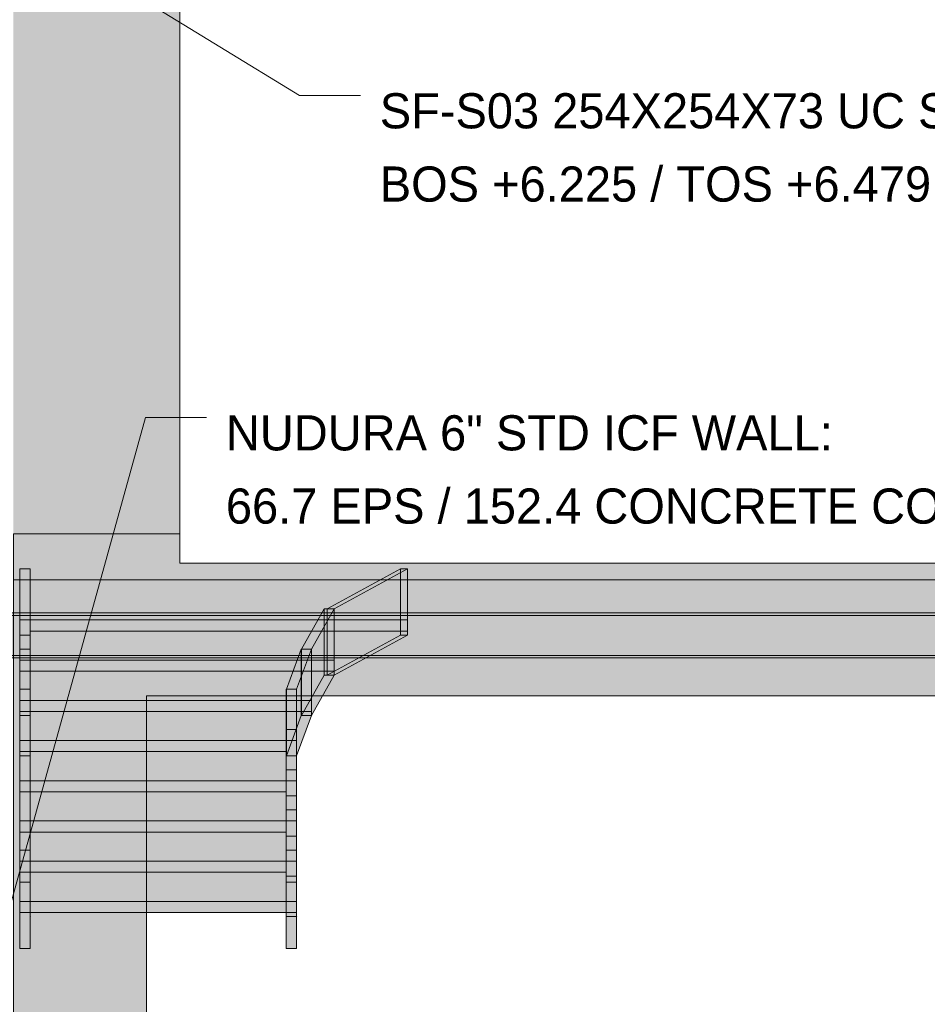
# Model space of a CAD drawing. Header units: millimetres. Extents: x 17 to 413, y 4 to 292.
# Tile 37 of 57: x 141 to 174, y 195 to 231. Entities that reach past the tile are written whole.
import ezdxf

# ---------------------------------------------------------------- set-up
doc = ezdxf.new("R2010")
doc.units = ezdxf.units.MM
for name, color, linetype in [('FILL-TIMBER', 7, 'Continuous'), ('FILL-WHITE', 7, 'Continuous'), ('LINE-CORE', 7, 'Continuous'), ('LINE-INK', 7, 'Continuous'), ('TEXT-INK', 7, 'Continuous')]:
    doc.layers.add(name, color=color, linetype=linetype)

msp = doc.modelspace()

# ---------------------------------------------------------------- hatches: boundary and pattern name
at = {"layer": 'FILL-TIMBER', "true_color": 0xedd6a8}
h = msp.add_hatch(color=41, dxfattribs=at)
h.dxf.hatch_style = 1
h.paths.add_polyline_path([(141.106, 198.879), (141.106, 199.574), (141.406, 199.574), (141.482, 199.574), (141.482, 199.086), (141.482, 198.879)])
h = msp.add_hatch(color=41, dxfattribs=at)
h.dxf.hatch_style = 1
h.paths.add_polyline_path([(150.73, 199.574), (151.03, 199.574), (151.106, 199.574), (151.106, 199.086), (151.106, 198.879), (150.73, 198.879)])
h = msp.add_hatch(color=41, dxfattribs=at)
h.dxf.hatch_style = 1
h.paths.add_polyline_path([(141.482, 198.879), (149.073, 198.879), (150.73, 198.879), (150.73, 198.479), (143.14, 198.479), (141.482, 198.479)])
h = msp.add_hatch(color=41, dxfattribs=at)
h.dxf.hatch_style = 1
h.paths.add_polyline_path([(141.106, 197.174), (141.106, 197.662), (141.106, 198.479), (141.482, 198.479), (141.482, 197.174), (141.183, 197.174)])
h = msp.add_hatch(color=41, dxfattribs=at)
h.dxf.hatch_style = 1
h.paths.add_polyline_path([(151.106, 198.479), (151.106, 197.174), (150.807, 197.174), (150.73, 197.174), (150.73, 197.662), (150.73, 198.479)])
at = {"layer": 'FILL-WHITE', "true_color": 0xffffff}
h = msp.add_hatch(color=7, dxfattribs=at)
h.dxf.hatch_style = 1
h.paths.add_polyline_path([(164.626, 262.142), (188.381, 238.388), (188.381, 212.161), (182.37, 212.161), (182.37, 233.9), (174.098, 233.9), (174.098, 235.1), (174.017, 236.389), (173.776, 237.655), (173.378, 238.878), (172.83, 240.036), (172.142, 241.11), (171.325, 242.081), (170.394, 242.932), (169.364, 243.649), (168.254, 244.221), (167.081, 244.636), (165.866, 244.888), (164.63, 244.972), (163.395, 244.888), (162.18, 244.636), (161.007, 244.221), (159.896, 243.649), (158.867, 242.932), (157.936, 242.081), (157.119, 241.11), (156.431, 240.036), (155.883, 238.878), (155.485, 237.655), (155.243, 236.389), (155.162, 235.1), (155.162, 233.9), (146.89, 233.9), (146.89, 212.161), (140.873, 212.161), (140.873, 238.388)])
h = msp.add_hatch(color=7, dxfattribs=at)
h.dxf.hatch_style = 1
h.paths.add_polyline_path([(164.626, 262.142), (188.381, 238.388), (188.381, 212.161), (182.37, 212.161), (182.37, 233.9), (174.098, 233.9), (174.098, 235.1), (174.017, 236.389), (173.776, 237.655), (173.378, 238.878), (172.83, 240.036), (172.142, 241.11), (171.325, 242.081), (170.394, 242.932), (169.364, 243.649), (168.254, 244.221), (167.081, 244.636), (165.866, 244.888), (164.63, 244.972), (163.395, 244.888), (162.18, 244.636), (161.007, 244.221), (159.896, 243.649), (158.867, 242.932), (157.936, 242.081), (157.119, 241.11), (156.431, 240.036), (155.883, 238.878), (155.485, 237.655), (155.243, 236.389), (155.162, 235.1), (155.162, 233.9), (146.89, 233.9), (146.89, 212.161), (140.873, 212.161), (140.873, 238.388)])
h = msp.add_hatch(color=7, dxfattribs=at)
h.dxf.hatch_style = 1
h.paths.add_polyline_path([(140.873, 212.161), (140.873, 212.164), (140.873, 212.161), (146.89, 212.161), (146.89, 211.1), (182.37, 211.1), (182.37, 212.161), (188.38, 212.161), (188.38, 210.5), (140.873, 210.5), (140.873, 209.3), (188.38, 209.3), (188.38, 182.9), (183.57, 182.9), (183.57, 206.304), (145.686, 206.304), (145.686, 182.9), (140.873, 182.9), (140.873, 209.3), (140.873, 209.3), (140.873, 210.5)])
h = msp.add_hatch(color=7, dxfattribs=at)
h.dxf.hatch_style = 1
h.paths.add_polyline_path([(140.873, 212.161), (146.89, 212.161), (146.89, 211.1), (182.37, 211.1), (182.37, 212.161), (188.38, 212.161), (188.38, 182.9), (183.57, 182.9), (183.57, 206.304), (145.686, 206.304), (145.686, 182.9), (140.873, 182.9), (140.873, 212.161)])
h = msp.add_hatch(color=7, dxfattribs=at)
h.dxf.hatch_style = 1
h.paths.add_polyline_path([(141.106, 210.9), (141.482, 210.9), (141.482, 210.5), (155.106, 210.5), (155.106, 208.647), (141.482, 208.647), (141.482, 208.5), (141.106, 208.5), (141.106, 209.047)])
h = msp.add_hatch(color=7, dxfattribs=at)
h.dxf.hatch_style = 1
h.paths.add_polyline_path([(141.482, 210.9), (141.482, 209.447), (141.482, 207.994), (141.106, 207.994), (141.106, 209.447), (141.106, 210.9)])
h = msp.add_hatch(color=7, dxfattribs=at)
h.dxf.hatch_style = 1
h.paths.add_polyline_path([(152.206, 209.447), (154.854, 210.9), (154.854, 208.5), (152.206, 207.047), (152.206, 209.447)])
h = msp.add_hatch(color=7, dxfattribs=at)
h.dxf.hatch_style = 1
h.paths.add_polyline_path([(152.458, 209.447), (152.206, 209.447), (154.854, 210.9), (155.106, 210.9), (152.458, 209.447)])
h = msp.add_hatch(color=7, dxfattribs=at)
h.dxf.hatch_style = 1
h.paths.add_polyline_path([(152.458, 209.447), (155.106, 210.9), (155.106, 209.047), (155.106, 208.5), (152.458, 207.047), (152.458, 208.647), (152.458, 209.447)])
h = msp.add_hatch(color=7, dxfattribs=at)
h.dxf.hatch_style = 1
h.paths.add_polyline_path([(154.854, 208.5), (154.854, 210.9), (155.106, 210.9), (155.106, 208.5)])
h = msp.add_hatch(color=7, dxfattribs=at)
h.dxf.hatch_style = 1
h.paths.add_polyline_path([(140.873, 210.5), (188.38, 210.5), (188.38, 209.3), (140.873, 209.3)])
h = msp.add_hatch(color=7, dxfattribs=at)
h.dxf.hatch_style = 1
h.paths.add_polyline_path([(155.106, 210.5), (155.106, 209.047), (141.106, 209.047), (141.106, 210.5)])
h = msp.add_hatch(color=7, dxfattribs=at)
h.dxf.hatch_style = 1
h.paths.add_polyline_path([(139.154, 209.3), (190.098, 209.3), (190.098, 209.212), (139.154, 209.212)])
h = msp.add_hatch(color=7, dxfattribs=at)
h.dxf.hatch_style = 1
h.paths.add_polyline_path([(139.154, 209.3), (190.098, 209.3), (190.098, 209.212), (139.154, 209.212)])
h = msp.add_hatch(color=7, dxfattribs=at)
h.dxf.hatch_style = 1
h.paths.add_polyline_path([(139.154, 209.212), (190.098, 209.212), (190.098, 207.762), (139.154, 207.762)])
h = msp.add_hatch(color=7, dxfattribs=at)
h.dxf.hatch_style = 1
h.paths.add_polyline_path([(139.154, 209.212), (190.098, 209.212), (190.098, 207.762), (139.154, 207.762)])
h = msp.add_hatch(color=7, dxfattribs=at)
h.dxf.hatch_style = 1
h.paths.add_polyline_path([(151.286, 205.594), (151.286, 207.994), (152.102, 209.447), (152.102, 207.047)])
h = msp.add_hatch(color=7, dxfattribs=at)
h.dxf.hatch_style = 1
h.paths.add_polyline_path([(151.642, 207.994), (151.286, 207.994), (152.102, 209.447), (152.458, 209.447)])
h = msp.add_hatch(color=7, dxfattribs=at)
h.dxf.hatch_style = 1
h.paths.add_polyline_path([(152.458, 209.447), (152.458, 207.194), (152.458, 207.047), (151.642, 205.594), (151.642, 207.594), (151.642, 207.994)])
h = msp.add_hatch(color=7, dxfattribs=at)
h.dxf.hatch_style = 1
h.paths.add_polyline_path([(152.458, 209.447), (152.458, 207.047), (152.102, 207.047), (152.102, 209.447)])
h = msp.add_hatch(color=7, dxfattribs=at)
h.dxf.hatch_style = 1
h.paths.add_polyline_path([(152.458, 209.447), (152.458, 207.047), (152.206, 207.047), (152.206, 209.447)])
h = msp.add_hatch(color=7, dxfattribs=at)
h.dxf.hatch_style = 1
h.paths.add_polyline_path([(152.458, 209.047), (152.458, 207.594), (141.106, 207.594), (141.106, 209.047)])
h = msp.add_hatch(color=7, dxfattribs=at)
h.dxf.hatch_style = 1
h.paths.add_polyline_path([(141.106, 208.647), (141.106, 209.047), (152.458, 209.047), (152.458, 207.194), (141.106, 207.194), (141.106, 207.594)])
h = msp.add_hatch(color=7, dxfattribs=at)
h.dxf.hatch_style = 1
h.paths.add_polyline_path([(141.106, 205.594), (141.106, 207.047), (141.106, 208.5), (141.482, 208.5), (141.482, 207.047), (141.482, 205.594)])
h = msp.add_hatch(color=7, dxfattribs=at)
h.dxf.hatch_style = 1
h.paths.add_polyline_path([(152.458, 207.047), (152.206, 207.047), (154.854, 208.5), (155.106, 208.5), (152.458, 207.047)])
h = msp.add_hatch(color=7, dxfattribs=at)
h.dxf.hatch_style = 1
h.paths.add_polyline_path([(141.106, 207.994), (141.482, 207.994), (141.482, 206.542), (141.106, 206.542), (141.106, 207.994)])
h = msp.add_hatch(color=7, dxfattribs=at)
h.dxf.hatch_style = 1
h.paths.add_polyline_path([(150.739, 206.542), (151.275, 207.994), (151.275, 205.594), (150.739, 204.142)])
h = msp.add_hatch(color=7, dxfattribs=at)
h.dxf.hatch_style = 1
h.paths.add_polyline_path([(150.739, 206.542), (151.275, 207.994), (151.642, 207.994), (151.106, 206.542)])
h = msp.add_hatch(color=7, dxfattribs=at)
h.dxf.hatch_style = 1
h.paths.add_polyline_path([(151.106, 206.142), (151.106, 206.542), (151.642, 207.994), (151.642, 205.742), (151.642, 205.594), (151.106, 204.142)])
h = msp.add_hatch(color=7, dxfattribs=at)
h.dxf.hatch_style = 1
h.paths.add_polyline_path([(151.642, 207.994), (151.642, 205.594), (151.275, 205.594), (151.275, 207.994)])
h = msp.add_hatch(color=7, dxfattribs=at)
h.dxf.hatch_style = 1
h.paths.add_polyline_path([(151.286, 205.594), (151.286, 207.994), (151.642, 207.994), (151.642, 205.594)])
h = msp.add_hatch(color=7, dxfattribs=at)
h.dxf.hatch_style = 1
h.paths.add_polyline_path([(139.154, 207.762), (190.098, 207.762), (190.098, 207.674), (139.154, 207.674)])
h = msp.add_hatch(color=7, dxfattribs=at)
h.dxf.hatch_style = 1
h.paths.add_polyline_path([(139.154, 207.762), (190.098, 207.762), (190.098, 207.674), (139.154, 207.674)])
h = msp.add_hatch(color=7, dxfattribs=at)
h.dxf.hatch_style = 1
h.paths.add_polyline_path([(151.642, 207.594), (151.642, 206.142), (141.106, 206.142), (141.106, 207.594)])
h = msp.add_hatch(color=7, dxfattribs=at)
h.dxf.hatch_style = 1
h.paths.add_polyline_path([(141.106, 207.194), (141.106, 207.594), (151.642, 207.594), (151.642, 205.742), (141.106, 205.742), (141.106, 206.142)])
h = msp.add_hatch(color=7, dxfattribs=at)
h.dxf.hatch_style = 1
h.paths.add_polyline_path([(151.286, 205.594), (152.102, 207.047), (152.458, 207.047), (151.642, 205.594)])
h = msp.add_hatch(color=7, dxfattribs=at)
h.dxf.hatch_style = 1
h.paths.add_polyline_path([(141.106, 205.742), (141.106, 206.142), (150.73, 206.142), (150.73, 206.542), (151.106, 206.542), (151.106, 206.142), (151.106, 204.29), (151.106, 204.142), (150.73, 204.142), (150.73, 204.29), (141.106, 204.29), (141.106, 204.69)])
h = msp.add_hatch(color=7, dxfattribs=at)
h.dxf.hatch_style = 1
h.paths.add_polyline_path([(141.482, 206.542), (141.482, 205.09), (141.482, 203.637), (141.482, 202.184), (141.482, 200.731), (141.106, 200.731), (141.106, 202.184), (141.106, 203.637), (141.106, 205.09), (141.106, 206.542)])
h = msp.add_hatch(color=7, dxfattribs=at)
h.dxf.hatch_style = 1
h.paths.add_polyline_path([(151.106, 206.542), (151.106, 205.09), (151.106, 203.637), (151.106, 202.184), (151.106, 200.731), (150.73, 200.731), (150.73, 202.184), (150.73, 203.637), (150.73, 205.09), (150.73, 206.542)])
h = msp.add_hatch(color=7, dxfattribs=at)
h.dxf.hatch_style = 1
h.paths.add_polyline_path([(150.739, 206.542), (151.106, 206.542), (151.106, 204.142), (150.739, 204.142)])
h = msp.add_hatch(color=7, dxfattribs=at)
h.dxf.hatch_style = 1
h.paths.add_polyline_path([(151.106, 206.142), (151.106, 204.69), (141.106, 204.69), (141.106, 206.142)])
h = msp.add_hatch(color=7, dxfattribs=at)
h.dxf.hatch_style = 1
h.paths.add_polyline_path([(141.106, 204.142), (141.106, 205.594), (141.482, 205.594), (141.482, 204.142), (141.106, 204.142)])
h = msp.add_hatch(color=7, dxfattribs=at)
h.dxf.hatch_style = 1
h.paths.add_polyline_path([(150.739, 204.142), (151.275, 205.594), (151.642, 205.594), (151.106, 204.142)])
h = msp.add_hatch(color=7, dxfattribs=at)
h.dxf.hatch_style = 1
h.paths.add_polyline_path([(141.106, 204.29), (141.106, 204.69), (150.73, 204.69), (150.73, 205.09), (151.106, 205.09), (151.106, 204.69), (151.106, 202.837), (151.106, 202.69), (150.73, 202.69), (150.73, 202.837), (141.106, 202.837), (141.106, 203.237)])
h = msp.add_hatch(color=7, dxfattribs=at)
h.dxf.hatch_style = 1
h.paths.add_polyline_path([(151.106, 204.69), (151.106, 203.237), (141.106, 203.237), (141.106, 204.69)])
h = msp.add_hatch(color=7, dxfattribs=at)
h.dxf.hatch_style = 1
h.paths.add_polyline_path([(141.106, 198.331), (141.106, 199.784), (141.106, 201.237), (141.106, 202.69), (141.106, 204.142), (141.482, 204.142), (141.482, 202.69), (141.482, 201.237), (141.482, 199.784), (141.482, 198.345), (141.486, 198.344), (141.482, 198.331), (141.482, 197.174), (141.106, 197.174)])
h = msp.add_hatch(color=7, dxfattribs=at)
h.dxf.hatch_style = 1
h.paths.add_polyline_path([(150.73, 198.331), (150.73, 199.784), (150.73, 201.237), (150.73, 202.69), (150.73, 204.142), (151.106, 204.142), (151.106, 202.69), (151.106, 201.237), (151.106, 199.784), (151.106, 198.345), (151.11, 198.344), (151.106, 198.331), (151.106, 197.174), (150.73, 197.174)])
h = msp.add_hatch(color=7, dxfattribs=at)
h.dxf.hatch_style = 1
h.paths.add_polyline_path([(141.106, 202.837), (141.106, 203.237), (150.73, 203.237), (150.73, 203.637), (151.106, 203.637), (151.106, 203.237), (151.106, 201.384), (151.106, 201.237), (150.73, 201.237), (150.73, 201.384), (141.106, 201.384), (141.106, 201.784)])
h = msp.add_hatch(color=7, dxfattribs=at)
h.dxf.hatch_style = 1
h.paths.add_polyline_path([(151.106, 203.237), (151.106, 201.784), (141.106, 201.784), (141.106, 203.237)])
h = msp.add_hatch(color=7, dxfattribs=at)
h.dxf.hatch_style = 1
h.paths.add_polyline_path([(141.106, 201.384), (141.106, 201.784), (150.73, 201.784), (150.73, 202.184), (151.106, 202.184), (151.106, 201.784), (151.106, 199.931), (151.106, 199.784), (150.73, 199.784), (150.73, 199.931), (141.106, 199.931), (141.106, 200.331)])
h = msp.add_hatch(color=7, dxfattribs=at)
h.dxf.hatch_style = 1
h.paths.add_polyline_path([(151.106, 201.784), (151.106, 200.331), (141.106, 200.331), (141.106, 201.784)])
h = msp.add_hatch(color=7, dxfattribs=at)
h.dxf.hatch_style = 1
h.paths.add_polyline_path([(141.106, 200.731), (141.482, 200.731), (141.482, 199.574), (141.106, 199.574), (141.106, 200.731), (141.103, 200.744)])
h = msp.add_hatch(color=7, dxfattribs=at)
h.dxf.hatch_style = 1
h.paths.add_polyline_path([(141.106, 199.931), (141.106, 200.331), (150.73, 200.331), (150.73, 200.731), (151.106, 200.731), (151.106, 200.331), (151.106, 198.479), (151.106, 198.331), (150.73, 198.331), (150.73, 198.479), (141.106, 198.479), (141.106, 198.879)])
h = msp.add_hatch(color=7, dxfattribs=at)
h.dxf.hatch_style = 1
h.paths.add_polyline_path([(150.73, 200.731), (151.106, 200.731), (151.106, 199.574), (150.73, 199.574), (150.73, 200.731), (150.727, 200.744)])
h = msp.add_hatch(color=7, dxfattribs=at)
h.dxf.hatch_style = 1
h.paths.add_polyline_path([(141.106, 200.331), (151.106, 200.331), (151.106, 198.879), (141.106, 198.879)])

# ---------------------------------------------------------------- linework, layer by layer
at = {"layer": 'LINE-CORE', "lineweight": 5}
msp.add_lwpolyline([(146.89, 233.9), (146.89, 212.161), (140.873, 212.161)], dxfattribs=at)
msp.add_lwpolyline([(146.89, 233.9), (146.89, 212.161), (140.873, 212.161)], dxfattribs=at)
for points in [[(140.873, 212.161), (140.873, 212.164), (140.873, 212.161), (146.89, 212.161), (146.89, 211.1), (182.37, 211.1), (182.37, 212.161), (188.38, 212.161), (188.38, 210.5), (140.873, 210.5), (140.873, 209.3), (188.38, 209.3), (188.38, 182.9), (183.57, 182.9), (183.57, 206.304), (145.686, 206.304), (145.686, 182.9), (140.873, 182.9), (140.873, 209.3), (140.873, 209.3), (140.873, 210.5)], [(140.873, 212.161), (140.873, 212.161), (146.89, 212.161), (146.89, 211.1), (182.37, 211.1), (182.37, 212.161), (188.38, 212.161), (188.38, 182.9), (188.38, 182.9), (183.57, 182.9), (183.57, 206.304), (145.686, 206.304), (145.686, 182.9), (140.873, 182.9), (140.873, 212.161), (140.873, 212.161)], [(141.106, 210.9), (141.482, 210.9), (141.482, 210.5), (155.106, 210.5), (155.106, 208.647), (141.482, 208.647), (141.482, 208.5), (141.106, 208.5), (141.106, 209.047)], [(141.482, 210.9), (141.482, 209.447), (141.482, 209.447), (141.482, 209.447), (141.482, 207.994), (141.482, 207.994), (141.482, 207.994), (141.106, 207.994), (141.106, 209.447), (141.106, 209.447), (141.106, 209.447), (141.106, 210.9), (141.106, 210.9), (141.106, 210.9)], [(152.206, 209.447), (154.854, 210.9), (154.854, 208.5), (154.854, 208.5), (154.854, 208.5), (154.854, 208.5), (154.854, 208.5), (152.206, 207.047), (152.206, 209.447), (152.206, 209.447)], [(152.458, 209.447), (152.206, 209.447), (154.854, 210.9), (154.854, 210.9), (155.106, 210.9), (152.458, 209.447), (152.458, 209.447), (152.458, 209.447)], [(152.458, 209.447), (155.106, 210.9), (155.106, 209.047), (155.106, 208.5), (155.106, 208.5), (155.106, 208.5), (155.106, 208.5), (155.106, 208.5), (152.458, 207.047), (152.458, 208.647), (152.458, 209.447), (152.458, 209.447)], [(154.854, 208.5), (154.854, 210.9), (155.106, 210.9), (155.106, 210.9), (155.106, 208.5), (154.854, 208.5)], [(140.873, 210.5), (188.38, 210.5), (188.38, 209.3), (140.873, 209.3)], [(155.106, 210.5), (155.106, 209.047), (141.106, 209.047), (141.106, 210.5)], [(139.154, 209.3), (190.098, 209.3), (190.098, 209.212), (139.154, 209.212)], [(139.154, 209.3), (190.098, 209.3), (190.098, 209.212), (139.154, 209.212)], [(139.154, 209.212), (190.098, 209.212), (190.098, 209.212), (190.098, 207.762), (139.154, 207.762), (139.154, 207.762)], [(139.154, 209.212), (190.098, 209.212), (190.098, 207.762), (190.098, 207.762), (139.154, 207.762), (139.154, 209.212)], [(151.286, 205.594), (151.286, 207.994), (152.102, 209.447), (152.102, 209.447), (152.102, 207.047), (151.286, 205.594)], [(151.642, 207.994), (151.286, 207.994), (152.102, 209.447), (152.102, 209.447), (152.458, 209.447), (151.642, 207.994)], [(152.458, 209.447), (152.458, 207.194), (152.458, 207.047), (152.458, 207.047), (151.642, 205.594), (151.642, 207.594), (151.642, 207.994), (151.642, 207.994)], [(152.458, 209.447), (152.458, 207.047), (152.458, 207.047), (152.102, 207.047), (152.102, 209.447), (152.102, 209.447)], [(152.458, 209.447), (152.458, 207.047), (152.206, 207.047), (152.206, 209.447)], [(152.458, 209.047), (152.458, 207.594), (141.106, 207.594), (141.106, 209.047)], [(141.106, 208.647), (141.106, 209.047), (152.458, 209.047), (152.458, 207.194), (141.106, 207.194), (141.106, 207.594)], [(141.106, 205.594), (141.106, 205.594), (141.106, 207.047), (141.106, 207.047), (141.106, 207.047), (141.106, 208.5), (141.482, 208.5), (141.482, 208.5), (141.482, 208.5), (141.482, 207.047), (141.482, 207.047), (141.482, 207.047), (141.482, 205.594), (141.106, 205.594)], [(152.458, 207.047), (152.206, 207.047), (154.854, 208.5), (154.854, 208.5), (155.106, 208.5), (152.458, 207.047), (152.458, 207.047), (152.458, 207.047)], [(141.106, 207.994), (141.482, 207.994), (141.482, 206.542), (141.482, 206.542), (141.482, 206.542), (141.482, 206.542), (141.106, 206.542), (141.106, 207.994), (141.106, 207.994), (141.106, 207.994)], [(150.739, 206.542), (151.275, 207.994), (151.275, 205.594), (150.739, 204.142)], [(150.739, 206.542), (151.275, 207.994), (151.642, 207.994), (151.106, 206.542)], [(151.106, 206.142), (151.106, 206.542), (151.106, 206.542), (151.106, 206.542), (151.106, 206.542), (151.642, 207.994), (151.642, 205.742), (151.642, 205.594), (151.642, 205.594), (151.642, 205.594), (151.642, 205.594), (151.106, 204.142)], [(151.642, 207.994), (151.642, 205.594), (151.275, 205.594), (151.275, 207.994)], [(151.286, 205.594), (151.286, 207.994), (151.642, 207.994), (151.642, 207.994), (151.642, 205.594), (151.286, 205.594)], [(139.154, 207.762), (190.098, 207.762), (190.098, 207.674), (139.154, 207.674)], [(139.154, 207.762), (190.098, 207.762), (190.098, 207.674), (139.154, 207.674)], [(151.642, 207.594), (151.642, 206.142), (141.106, 206.142), (141.106, 207.594)], [(141.106, 207.194), (141.106, 207.594), (151.642, 207.594), (151.642, 205.742), (141.106, 205.742), (141.106, 206.142)], [(151.286, 205.594), (152.102, 207.047), (152.102, 207.047), (152.458, 207.047), (151.642, 205.594), (151.642, 205.594)], [(141.106, 205.742), (141.106, 206.142), (150.73, 206.142), (150.73, 206.542), (151.106, 206.542), (151.106, 206.142), (151.106, 204.29), (151.106, 204.142), (150.73, 204.142), (150.73, 204.29), (141.106, 204.29), (141.106, 204.69)], [(141.482, 206.542), (141.482, 205.09), (141.482, 205.09), (141.482, 205.09), (141.482, 203.637), (141.482, 203.637), (141.482, 203.637), (141.482, 202.184), (141.482, 202.184), (141.482, 202.184), (141.482, 200.731), (141.482, 200.731), (141.482, 200.731), (141.106, 200.731), (141.106, 202.184), (141.106, 202.184), (141.106, 202.184), (141.106, 203.637), (141.106, 203.637), (141.106, 203.637), (141.106, 205.09), (141.106, 205.09), (141.106, 205.09), (141.106, 206.542), (141.106, 206.542), (141.106, 206.542)], [(151.106, 206.542), (151.106, 205.09), (151.106, 205.09), (151.106, 205.09), (151.106, 203.637), (151.106, 203.637), (151.106, 203.637), (151.106, 202.184), (151.106, 202.184), (151.106, 202.184), (151.106, 200.731), (151.106, 200.731), (151.106, 200.731), (150.73, 200.731), (150.73, 202.184), (150.73, 202.184), (150.73, 202.184), (150.73, 203.637), (150.73, 203.637), (150.73, 203.637), (150.73, 205.09), (150.73, 205.09), (150.73, 205.09), (150.73, 206.542), (150.73, 206.542), (150.73, 206.542)], [(150.739, 206.542), (151.106, 206.542), (151.106, 204.142), (150.739, 204.142)], [(151.106, 206.142), (151.106, 204.69), (141.106, 204.69), (141.106, 206.142)], [(141.106, 204.142), (141.106, 204.142), (141.106, 205.594), (141.482, 205.594), (141.482, 205.594), (141.482, 205.594), (141.482, 205.594), (141.482, 204.142), (141.106, 204.142), (141.106, 204.142)], [(150.739, 204.142), (151.275, 205.594), (151.642, 205.594), (151.106, 204.142)], [(141.106, 204.29), (141.106, 204.69), (150.73, 204.69), (150.73, 205.09), (151.106, 205.09), (151.106, 204.69), (151.106, 202.837), (151.106, 202.69), (150.73, 202.69), (150.73, 202.837), (141.106, 202.837), (141.106, 203.237)], [(151.106, 204.69), (151.106, 203.237), (141.106, 203.237), (141.106, 204.69)], [(141.106, 198.331), (141.106, 198.331), (141.106, 199.784), (141.106, 199.784), (141.106, 201.237), (141.106, 201.237), (141.106, 201.237), (141.106, 202.69), (141.106, 202.69), (141.106, 202.69), (141.106, 204.142), (141.482, 204.142), (141.482, 204.142), (141.482, 204.142), (141.482, 202.69), (141.482, 202.69), (141.482, 202.69), (141.482, 201.237), (141.482, 201.237), (141.482, 201.237), (141.482, 199.784), (141.482, 199.784), (141.482, 198.345), (141.486, 198.344), (141.482, 198.331), (141.482, 198.331), (141.482, 197.174), (141.106, 197.174)], [(150.73, 198.331), (150.73, 198.331), (150.73, 199.784), (150.73, 199.784), (150.73, 201.237), (150.73, 201.237), (150.73, 201.237), (150.73, 202.69), (150.73, 202.69), (150.73, 202.69), (150.73, 204.142), (151.106, 204.142), (151.106, 204.142), (151.106, 204.142), (151.106, 202.69), (151.106, 202.69), (151.106, 202.69), (151.106, 201.237), (151.106, 201.237), (151.106, 201.237), (151.106, 199.784), (151.106, 199.784), (151.106, 198.345), (151.11, 198.344), (151.106, 198.331), (151.106, 198.331), (151.106, 197.174), (150.73, 197.174)], [(141.106, 202.837), (141.106, 203.237), (150.73, 203.237), (150.73, 203.637), (151.106, 203.637), (151.106, 203.237), (151.106, 201.384), (151.106, 201.237), (150.73, 201.237), (150.73, 201.384), (141.106, 201.384), (141.106, 201.784)], [(151.106, 203.237), (151.106, 201.784), (141.106, 201.784), (141.106, 203.237)], [(141.106, 201.384), (141.106, 201.784), (150.73, 201.784), (150.73, 202.184), (151.106, 202.184), (151.106, 201.784), (151.106, 199.931), (151.106, 199.784), (150.73, 199.784), (150.73, 199.931), (141.106, 199.931), (141.106, 200.331)], [(151.106, 201.784), (151.106, 200.331), (141.106, 200.331), (141.106, 201.784)], [(141.106, 200.731), (141.482, 200.731), (141.482, 199.574), (141.106, 199.574), (141.106, 200.731), (141.106, 200.731), (141.103, 200.744), (141.103, 200.744)], [(141.106, 199.931), (141.106, 200.331), (150.73, 200.331), (150.73, 200.731), (151.106, 200.731), (151.106, 200.331), (151.106, 198.479), (151.106, 198.331), (150.73, 198.331), (150.73, 198.479), (141.106, 198.479), (141.106, 198.879)], [(150.73, 200.731), (151.106, 200.731), (151.106, 199.574), (150.73, 199.574), (150.73, 200.731), (150.73, 200.731), (150.727, 200.744), (150.727, 200.744)], [(141.106, 200.331), (151.106, 200.331), (151.106, 198.879), (151.106, 198.879), (151.106, 198.879), (151.106, 198.879), (141.106, 198.879), (141.106, 200.331)]]:
    msp.add_lwpolyline(points, close=True, dxfattribs=at)
at = {"layer": 'LINE-INK', "lineweight": 5}
for p, q in [((142.21, 233.499), (151.21, 227.999)), ((151.21, 227.999), (153.41, 227.999)), ((139.763, 195.166), (145.65, 216.364)), ((145.65, 216.364), (147.85, 216.364))]:
    msp.add_line(p, q, dxfattribs=at)
for points in [[(141.106, 198.879), (141.106, 199.574), (141.406, 199.574), (141.482, 199.574), (141.482, 199.086), (141.482, 198.879)], [(150.73, 199.574), (151.03, 199.574), (151.106, 199.574), (151.106, 199.086), (151.106, 198.879), (150.73, 198.879)], [(141.482, 198.879), (149.073, 198.879), (150.73, 198.879), (150.73, 198.479), (143.14, 198.479), (141.482, 198.479)], [(141.106, 197.174), (141.106, 197.662), (141.106, 198.479), (141.482, 198.479), (141.482, 197.174), (141.183, 197.174)], [(151.106, 198.479), (151.106, 197.174), (150.807, 197.174), (150.73, 197.174), (150.73, 197.662), (150.73, 198.479)]]:
    msp.add_lwpolyline(points, close=True, dxfattribs=at)

# ---------------------------------------------------------------- texts
at = {"layer": 'TEXT-INK'}
for s, p in [('SF-S03 254X254X73 UC S355', (154.11, 226.809)), ('BOS +6.225 / TOS +6.479', (154.11, 224.162)), ('NUDURA 6" STD ICF WALL:', (148.55, 215.173)), ('66.7 EPS / 152.4 CONCRETE CORE / 66.7 EPS = 285.8', (148.55, 212.527))]:
    msp.add_text(s, height=1.27, dxfattribs=at).set_placement(p)

doc.saveas('drawing.dxf')
